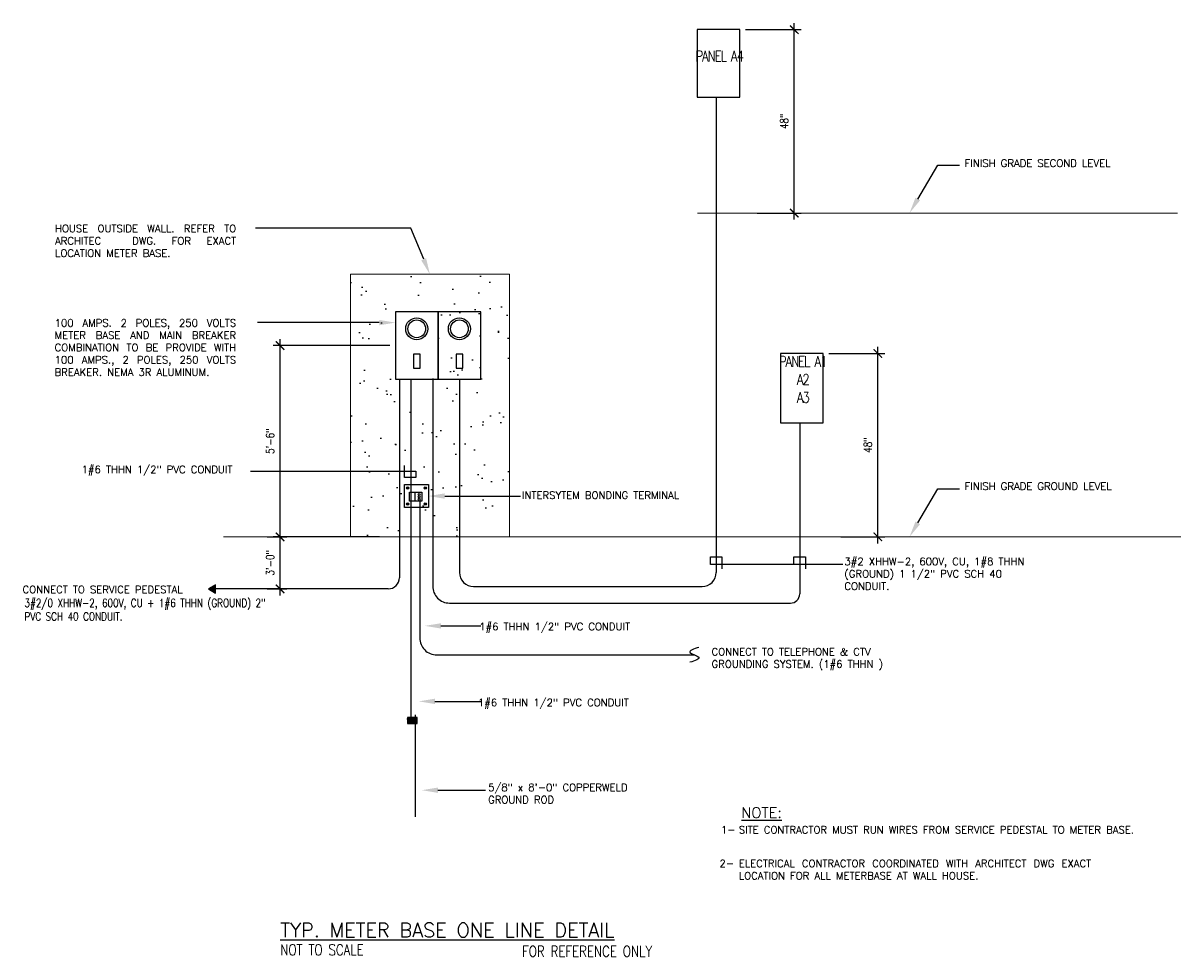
# Model space of a CAD drawing. Header units: inches. Extents: x 31163 to 32654, y 1540 to 4104.
# Tile 27 of 27: x 32105 to 32654, y 3632 to 4075. Entities that reach past the tile are written whole.
import ezdxf
from ezdxf import colors
from ezdxf.entities.mleader import LeaderData, LeaderLine
from ezdxf.math import Vec2, Vec3

# ---------------------------------------------------------------- set-up
doc = ezdxf.new("R2010")
doc.units = ezdxf.units.IN
doc.header["$LTSCALE"] = 2
doc.header["$MEASUREMENT"] = 0
doc.layers.get('0').update_dxf_attribs({"color": 8, "linetype": 'CONTINUOUS'})
doc.layers.get('Defpoints').update_dxf_attribs({"linetype": 'CONTINUOUS'})
for name, color, linetype in [('1E-LITE', 3, 'CONTINUOUS'), ('1TEXT', 3, 'CONTINUOUS'), ('eeTelDist', 5, 'CONTINUOUS'), ('EL-ANNO-TEXT', 4, 'CONTINUOUS'), ('EL-POWER-RISER', 5, 'CONTINUOUS'), ('PANEL-SCH', 4, 'CONTINUOUS'), ('PLANTA1', 15, 'CONTINUOUS')]:
    doc.layers.add(name, color=color, linetype=linetype)
doc.layers.add('a-an-DIM', color=8, linetype='CONTINUOUS', lineweight=0)
doc.layers.add('EL-RISER-DIAGRAM', color=2, linetype='CONTINUOUS', lineweight=0)
doc.styles.add('140ANNO', font='simplex.shx', dxfattribs={"height": 0.14})
doc.styles.add('80ANNO', font='romans.shx', dxfattribs={"width": 0.8, "height": 0.08})
doc.styles.get("Standard").update_dxf_attribs({"font": 'simplex.shx'})
doc.dimstyles.new('annotative by juan', dxfattribs={"dimtxt": 0.08, "dimasz": 0.083984, "dimexe": 0.068359, "dimexo": 0.056641, "dimgap": 0.050781, "dimtad": 1, "dimdec": 8, "dimzin": 3, "dimdsep": 46, "dimlunit": 4, "dimtxsty": '80ANNO', "dimblk": 'ARCHTICK', "dimcen": 0.078125, "dimdle": 0.064453, "dimclrt": 3, "dimadec": 0, "dimazin": 0, "dimtfac": 1, "dimtdec": 8, "dimtix": 1, "dimtmove": 1, "dimatfit": 0, "dimfxl": 1, "dimtolj": 1, "dimtzin": 0, "dimarcsym": 0})

# ---------------------------------------------------------------- blocks, each defined once
blk = doc.blocks.new('_ArchTick')
at = {"color": 0, "linetype": 'ByBlock', "const_width": 0.15}
blk.add_lwpolyline([(-0.5, -0.5), (0.5, 0.5)], dxfattribs=at)
blk = doc.blocks.new('*D72')
at = {"layer": 'a-an-DIM', "color": 0, "linetype": 'Continuous', "lineweight": -2, "transparency": 16777216}
for p, q in [((32226.94, 3828.41), (32226.94, 3925.36)), ((32278.92, 3922.27), (32223.66, 3922.27)), ((32257.56, 3831.5), (32223.66, 3831.5))]:
    blk.add_line(p, q, dxfattribs=at)
at = {"layer": 'Defpoints', "color": 0, "linetype": 'Continuous', "transparency": 16777216}
for p in [(32226.94, 3922.27), (32281.64, 3922.27, -18.32), (32260.28, 3831.5, -18.32)]:
    blk.add_point(p, dxfattribs=at)
at = {"layer": 'a-an-DIM', "color": 0, "linetype": 'Continuous', "lineweight": -2, "transparency": 16777216, "xscale": 4.03125, "yscale": 4.03125, "zscale": 4.03125}
for p, rotation in [((32226.94, 3922.27), 90), ((32226.94, 3831.5), 270)]:
    blk.add_blockref('_ArchTick', p, dxfattribs=dict(at, rotation=rotation))
at = {"layer": 'a-an-DIM', "color": 3, "linetype": 'Continuous', "transparency": 16777216, "insert": (32222.21, 3876.88), "char_height": 3.84, "attachment_point": 5, "rotation": 90, "style": '80ANNO'}
blk.add_mtext('\\A1;5\'-6"', dxfattribs=at)
blk = doc.blocks.new('*D73')
at = {"layer": 'a-an-DIM', "color": 0, "linetype": 'Continuous', "lineweight": -2, "transparency": 16777216}
for p, q in [((32220.82, 3831.5), (32230.22, 3831.5)), ((32226.94, 3803.72), (32226.94, 3834.59)), ((32220.82, 3806.81), (32230.22, 3806.81))]:
    blk.add_line(p, q, dxfattribs=at)
at = {"layer": 'Defpoints', "color": 0, "linetype": 'Continuous', "transparency": 16777216}
for p in [(32218.1, 3831.5, -18.32), (32226.94, 3831.5), (32218.1, 3806.81, -18.32)]:
    blk.add_point(p, dxfattribs=at)
at = {"layer": 'a-an-DIM', "color": 0, "linetype": 'Continuous', "lineweight": -2, "transparency": 16777216, "xscale": 4.03125, "yscale": 4.03125, "zscale": 4.03125}
for p, rotation in [((32226.94, 3831.5), 90), ((32226.94, 3806.81), 270)]:
    blk.add_blockref('_ArchTick', p, dxfattribs=dict(at, rotation=rotation))
at = {"layer": 'a-an-DIM', "color": 3, "linetype": 'Continuous', "transparency": 16777216, "insert": (32222.21, 3819.15), "char_height": 3.84, "attachment_point": 5, "rotation": 90, "style": '80ANNO'}
blk.add_mtext('\\A1;3\'-0"', dxfattribs=at)
blk = doc.blocks.new('*D74')
at = {"layer": 'a-an-DIM', "color": 0, "linetype": 'Continuous', "lineweight": -2, "transparency": 16777216}
for p, q in [((32510.34, 3828.41), (32510.34, 3921.59)), ((32487.19, 3918.5), (32513.62, 3918.5)), ((32492.82, 3831.5), (32513.62, 3831.5))]:
    blk.add_line(p, q, dxfattribs=at)
at = {"layer": 'Defpoints', "color": 0, "linetype": 'Continuous', "transparency": 16777216}
for p in [(32484.47, 3918.5, -13.74), (32510.34, 3918.5), (32490.1, 3831.5, -13.74)]:
    blk.add_point(p, dxfattribs=at)
at = {"layer": 'a-an-DIM', "color": 0, "linetype": 'Continuous', "lineweight": -2, "transparency": 16777216, "xscale": 4.03125, "yscale": 4.03125, "zscale": 4.03125}
for p, rotation in [((32510.34, 3918.5), 90), ((32510.34, 3831.5), 270)]:
    blk.add_blockref('_ArchTick', p, dxfattribs=dict(at, rotation=rotation))
at = {"layer": 'a-an-DIM', "color": 3, "linetype": 'Continuous', "transparency": 16777216, "insert": (32505.62, 3875), "char_height": 3.84, "attachment_point": 5, "rotation": 90, "style": '80ANNO'}
blk.add_mtext('\\A1;48"', dxfattribs=at)
blk = doc.blocks.new('*D75')
at = {"layer": 'a-an-DIM', "color": 0, "linetype": 'Continuous', "lineweight": -2, "transparency": 16777216}
for p, q in [((32470.72, 3982.04), (32470.72, 4075.23)), ((32447.57, 4072.13), (32474, 4072.13)), ((32453.19, 3985.13), (32474, 3985.13))]:
    blk.add_line(p, q, dxfattribs=at)
at = {"layer": 'Defpoints', "color": 0, "linetype": 'Continuous', "transparency": 16777216}
for p in [(32444.85, 4072.13, -13.74), (32470.72, 4072.13), (32450.47, 3985.13, -13.74)]:
    blk.add_point(p, dxfattribs=at)
at = {"layer": 'a-an-DIM', "color": 0, "linetype": 'Continuous', "lineweight": -2, "transparency": 16777216, "xscale": 4.03125, "yscale": 4.03125, "zscale": 4.03125}
for p, rotation in [((32470.72, 4072.13), 90), ((32470.72, 3985.13), 270)]:
    blk.add_blockref('_ArchTick', p, dxfattribs=dict(at, rotation=rotation))
at = {"layer": 'a-an-DIM', "color": 3, "linetype": 'Continuous', "transparency": 16777216, "insert": (32465.99, 4028.63), "char_height": 3.84, "attachment_point": 5, "rotation": 90, "style": '80ANNO'}
blk.add_mtext('\\A1;48"', dxfattribs=at)

msp = doc.modelspace()

# ---------------------------------------------------------------- hatches: boundary and pattern name
h = msp.add_hatch()
h.set_pattern_fill('ANSI31', color=1, scale=1.166667, angle=-360, style=0)
h.set_pattern_definition([(45, (31428.7794, 2854.02054), (-0.103119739, 0.103119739), [])])
h.paths.add_polyline_path([(32291.88494604, 3745.73094398), (32290.94412862, 3745.73094398), (32290.94412862, 3742.96833556), (32291.88494604, 3742.96833556)])
h.paths.add_polyline_path([(32290.94412862, 3745.73094398), (32288.91478175, 3745.73094398), (32288.91478175, 3742.96833556), (32290.94412862, 3742.96833556)])
h.paths.add_polyline_path([(32288.91478175, 3745.73094398), (32287.32219337, 3745.73094398), (32287.32219337, 3742.96833556), (32288.91478175, 3742.96833556)])
at = {"layer": '1E-LITE', "linetype": 'Continuous'}
msp.add_hatch(color=3, dxfattribs=at).paths.add_polyline_path([(32192.98453925, 3806.80883824), (32196.37659153, 3804.85043594), (32196.37659153, 3808.76724054)])
at = {"layer": 'PLANTA1'}
h = msp.add_hatch(dxfattribs=at)
h.set_pattern_fill('AR-SAND', color=256, scale=10.584, angle=-360, style=0)
h.set_pattern_definition([(37.5, (29836.197, 3420.192), (-0.66672, 20.3935), [0, -16.08768, 0, -17.9928, 0, -17.199]), (7.5, (29836.197, 3420.192), (18.73132, 29.8696), [0, -8.67888, 0, -14.50008, 0, -5.5566]), (327.5, (29823.178, 3420.192), (32.96008, 0.0599), [0, -5.292, 0, -19.0512, 0, -24.8724]), (317.5, (29823.178, 3420.192), (31.81684, 9.28932), [0, -2.646, 0, -12.48912, 0, -14.2884])])
h.paths.add_polyline_path([(32335.65036233, 3956.07309441), (32260.28183028, 3956.07309441), (32260.28183028, 3931.40832535), (32276.27436052, 3928.23310801), (32276.36151429, 3928.67207234), (32278.80124294, 3927.73141123), (32278.80124294, 3938.43695014), (32299.02832055, 3938.43695014), (32299.02832055, 3906.47675824), (32294.27631622, 3906.47675824), (32294.27631622, 3864.92716045), (32335.65036233, 3864.92716045)])
h.paths.add_polyline_path([(32283.55324727, 3906.47675824), (32278.80124294, 3906.47675824), (32278.80124294, 3927.73141123), (32276.18720704, 3927.79414512), (32276.27436052, 3928.23310801), (32260.28183028, 3931.40832535), (32260.28183028, 3841.67547013), (32283.55324727, 3841.67547013)])
h.paths.add_polyline_path([(32335.65036233, 3864.92716045), (32294.27631622, 3864.92716045), (32294.27631622, 3841.67547013), (32335.65036233, 3841.67547013)])
h.paths.add_polyline_path([(32335.65036233, 3841.67547013), (32294.27631622, 3841.67547013), (32294.27631622, 3831.49885683), (32335.65036233, 3831.49885683)])
h.paths.add_polyline_path([(32283.55324727, 3841.67547013), (32260.28183028, 3841.67547013), (32260.28183028, 3831.49885683), (32283.55324727, 3831.49885683)])
h.paths.add_polyline_path([(32288.91478175, 3906.47675824), (32283.55324727, 3906.47675824), (32283.55324727, 3841.67547013), (32288.91478175, 3841.67547013), (32288.91478175, 3864.92716045), (32286.15482629, 3864.92716045), (32286.15482629, 3869.57932648), (32288.91478175, 3869.57932648)])
h.paths.add_polyline_path([(32288.91478175, 3841.67547013), (32283.55324727, 3841.67547013), (32283.55324727, 3831.49885683), (32288.91478175, 3831.49885683)])
h.paths.add_polyline_path([(32294.27631622, 3841.67547013), (32288.91478175, 3841.67547013), (32288.91478175, 3831.49885683), (32294.27631622, 3831.49885683)])

# ---------------------------------------------------------------- linework, layer by layer
at = {"color": 2}
msp.add_line((32290.87211105, 3852.64127369, -18.31588617), (32290.87211105, 3848.50793133, -18.31588617), dxfattribs=at)
for centre in [(32292.90749762, 3851.64118443, -18.31588617), (32292.90749762, 3850.51885826, -18.31588617), (32292.90749762, 3849.37266022, -18.31588617)]:
    msp.add_circle(centre, 0.46363294, dxfattribs=at)
at = {"layer": '1TEXT', "color": 1}
for p, q in [((32286.0023948, 3859.73531562, -18.31588617), (32286.0023948, 3865.30476716, -18.31588617)), ((32212.94455273, 3862.68792344, -18.31588617), (32291.23851777, 3862.68792344, -18.31588617)), ((32291.23851777, 3859.73531562, -18.31588617), (32286.0023948, 3859.73531562, -18.31588617)), ((32291.23851777, 3862.68792344, -18.31588617), (32291.23851777, 3859.73531562, -18.31588617)), ((32430.9765523, 3821.99405097, -18.31588617), (32436.39529617, 3821.99405097, -18.31588617)), ((32430.9765523, 3818.37834583, -18.31588617), (32430.9765523, 3821.99405097, -18.31588617)), ((32436.39529617, 3821.99405097, -18.31588617), (32436.39529617, 3816.34451326, -18.31588617)), ((32470.59918271, 3821.99405097, -18.31588617), (32476.01792658, 3821.99405097, -18.31588617)), ((32470.59918271, 3818.37834583, -18.31588617), (32470.59918271, 3821.99405097, -18.31588617)), ((32476.01792658, 3821.99405097, -18.31588617), (32476.01792658, 3816.34451326, -18.31588617)), ((32493.78455166, 3818.37834583, -18.31588617), (32430.9765523, 3818.37834583, -18.31588617))]:
    msp.add_line(p, q, dxfattribs=at)
at = {"layer": '1TEXT', "color": 4}
for p, q in [((32286.81993829, 3854.64387587, -18.31588617), (32287.97992445, 3854.64387587, -18.31588617)), ((32295.18610808, 3854.64387587, -18.31588617), (32296.34609424, 3854.64387587, -18.31588617)), ((32286.81993829, 3847.0341335, -18.31588617), (32287.97992445, 3847.0341335, -18.31588617)), ((32295.18610808, 3847.0341335, -18.31588617), (32296.34609424, 3847.0341335, -18.31588617))]:
    msp.add_line(p, q, dxfattribs=at)
at = {"layer": '1TEXT', "elevation": -18.31588617}
for points in [[(32290.15510262, 3911.50582889), (32293.34503477, 3911.50582889), (32293.34503477, 3918.17326111), (32290.15510262, 3918.17326111)], [(32310.38218024, 3911.50582889), (32313.57211239, 3911.50582889), (32313.57211239, 3918.17326111), (32310.38218024, 3918.17326111)], [(32192.98453925, 3806.80883824), (32196.37659153, 3804.85043594), (32196.37659153, 3808.76724054)], [(32287.32219337, 3742.96833556), (32291.88494604, 3742.96833556), (32291.88494604, 3745.73094398), (32287.32219337, 3745.73094398)]]:
    msp.add_lwpolyline(points, close=True, dxfattribs=at)
at = {"layer": '1TEXT', "color": 4, "elevation": -18.31588617}
msp.add_lwpolyline([(32285.91001081, 3856.31751647), (32297.3222105, 3856.31751647), (32297.3222105, 3845.39253551), (32285.91001081, 3845.39253551)], close=True, dxfattribs=at)
at = {"layer": '1TEXT'}
for centre, radius in [((32291.7500687, 3930.20362788, -18.31588617), 5.21798964), ((32291.7500687, 3930.20362788, -18.31588617), 4.21156705), ((32311.97714631, 3930.20362788, -18.31588617), 5.21798964), ((32311.97714631, 3930.20362788, -18.31588617), 4.21156705)]:
    msp.add_circle(centre, radius, dxfattribs=at)
at = {"layer": '1TEXT', "color": 4}
for centre in [(32287.39993137, 3854.64387587, -18.31588617), (32295.76610116, 3854.64387587, -18.31588617), (32287.39993137, 3847.0341335, -18.31588617), (32295.76610116, 3847.0341335, -18.31588617)]:
    msp.add_circle(centre, 0.57999308, dxfattribs=at)
at = {"layer": 'eeTelDist'}
msp.add_spline([(32425.56016208, 3779.06352523, -18.31588617), (32421.22974477, 3776.70283109, -18.31588617), (32425.56016208, 3774.34213694, -18.31588617), (32421.22974477, 3771.9814428, -18.31588617)], degree=3, dxfattribs=at)
at = {"layer": 'EL-POWER-RISER'}
for p, q in [((32433.68592423, 4040.17293473, -32.0528008), (32433.68592423, 3814.60606278, -18.31588617)), ((32283.55324727, 3906.47675824, -18.31588617), (32283.55324727, 3812.10083824, -18.31588617)), ((32288.91478175, 3906.47675824, -18.31588617), (32288.91478175, 3742.96833556, -18.31588617)), ((32299.29729874, 3906.66567817, -18.31588617), (32299.29729874, 3808.08076607, -18.31588617)), ((32311.97714631, 3906.2878383, -18.31588617), (32311.97714631, 3814.60606278, -18.31588617)), ((32473.30855465, 3885.56138249, -18.31588617), (32473.30855465, 3804.45576607, -18.31588617)), ((32293.18734485, 3848.85805423, -18.31588617), (32293.18734485, 3783.52249234, -18.31588617)), ((32278.26124728, 3806.80883824, -18.31588617), (32196.47656944, 3806.80883824, -18.31588617)), ((32318.64381298, 3807.93939612, -18.31588617), (32427.01925757, 3807.93939612, -18.31588617)), ((32307.29729874, 3800.08076607, -18.31588617), (32468.93355465, 3800.08076607, -18.31588617)), ((32301.18734485, 3775.52249234, -18.31588617), (32423.66373656, 3775.52249234, -18.31588617)), ((32290.94412862, 3746.98667523, -18.31588617), (32290.94412862, 3698.64072416, -18.31588617))]:
    msp.add_line(p, q, dxfattribs=at)
for points, elevation in [([(32424.62215693, 4040.17293473), (32444.84923454, 4040.17293473), (32444.84923454, 4072.13312663), (32424.62215693, 4072.13312663)], -32.0528008), ([(32281.63652989, 3906.2878383), (32301.86360751, 3906.2878383), (32301.86360751, 3938.2480302), (32281.63652989, 3938.2480302)], -18.31588617), ([(32301.86360751, 3906.2878383), (32322.09068512, 3906.2878383), (32322.09068512, 3938.2480302), (32301.86360751, 3938.2480302)], -18.31588617), ([(32464.24478734, 3885.56138249), (32484.47186495, 3885.56138249), (32484.47186495, 3918.49701597), (32464.24478734, 3918.49701597)], -18.31588617), ([(32288.34832946, 3852.68318117), (32294.09048895, 3852.68318117), (32294.09048895, 3848.43816388), (32288.34832946, 3848.43816388)], -18.31588617)]:
    msp.add_lwpolyline(points, close=True, dxfattribs=dict(at, elevation=elevation))
for centre, radius, start, end in [((32278.26124728, 3812.10083824, -18.31588617), 5.292, 270.0000000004, 0), ((32318.64381298, 3814.60606278, -18.31588617), 6.66666667, 179.9999999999, 270), ((32427.01925757, 3814.60606278, -18.31588617), 6.66666667, 270, 0), ((32307.29729874, 3808.08076607, -18.31588617), 8, 180, 270.0000000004), ((32468.93355465, 3804.45576607, -18.31588617), 4.375, 270.0000000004, 0), ((32301.18734485, 3783.52249234, -18.31588617), 8, 180, 270.0000000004)]:
    msp.add_arc(centre, radius, start, end, dxfattribs=at)
at = {"layer": 'EL-RISER-DIAGRAM', "color": 1}
for p, q in [((32424.84267574, 3985.13496749, -18.31588617), (32652.4489049, 3985.13496749, -18.31588617)), ((32200.13388428, 3831.49885683, -18.31588617), (32654.02643029, 3831.49885683, -18.31588617))]:
    msp.add_line(p, q, dxfattribs=at)
at = {"layer": 'EL-RISER-DIAGRAM', "elevation": -18.31588617}
msp.add_lwpolyline([(32260.28183028, 3831.49885683), (32335.65036233, 3831.49885683), (32335.65036233, 3956.07309441), (32260.28183028, 3956.07309441)], close=True, dxfattribs=at)
at = {"layer": 'PANEL-SCH', "color": 2, "linetype": 'Continuous'}
for q in [(32236.65635183, 3831.49885683, -18.31588617), (32238.47657554, 3831.49885683, -18.31588617)]:
    msp.add_line((32274.13457627, 3831.49885683, -18.31588617), q, dxfattribs=at)

# ---------------------------------------------------------------- texts
at = {"layer": 'EL-ANNO-TEXT', "linetype": 'Continuous'}
for s, p in [('1#6 THHN 1/2" PVC CONDUIT', (32321.3589882, 3787.15789639, -18.31588617)), ('1#6 THHN 1/2" PVC CONDUIT', (32320.75705004, 3751.10774899, -18.31588617)), ('1-', (32436.01028307, 3690.78620317)), ('2-', (32435.28232405, 3674.82836792))]:
    msp.add_text(s, height=3.5, dxfattribs=at).set_placement(p)
at = {"layer": 'EL-ANNO-TEXT', "color": 5, "linetype": 'Continuous', "style": '140ANNO'}
for s, height, p in [('%%UNOTE:', 5.04, (32445.64704069, 3698.11881414)), ('%%UTYP. METER BASE ONE LINE DETAIL', 6.72, (32227.06094262, 3641.57552694, -18.31588617))]:
    msp.add_text(s, height=height, dxfattribs=at).set_placement(p)
at = {"layer": 'EL-ANNO-TEXT', "style": '80ANNO', "width": 0.8}
for s, p in [('NOT TO SCALE', (32227.06094262, 3632.99966619, -18.31588617)), ('FOR REFERENCE ONLY', (32341.69710017, 3632.31837594, -18.31588617))]:
    msp.add_text(s, height=5.12, dxfattribs=at).set_placement(p)
at = {"layer": 'EL-ANNO-TEXT', "linetype": 'Continuous', "char_height": 5.12, "width": 22.3947726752, "attachment_point": 1, "style": '80ANNO'}
for s, insert in [('\\pxqc;{\\T0.8;PANEL A4 }', (32423.9175386, 4062.1328375, -32.0528008)), ('\\pxqc;{\\T0.8;PANEL A1\\PA2\\PA3 }', (32463.54016902, 3917.28070024, -18.31588617))]:
    msp.add_mtext(s, dxfattribs=dict(at, insert=insert))
at = {"layer": 'EL-ANNO-TEXT', "linetype": 'Continuous', "char_height": 3.5, "attachment_point": 1}
for s, insert, width in [('FINISH GRADE SECOND LEVEL', (32551.50264103, 4010.51944059, -18.31588617), 93.2380286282), ('\\pxqj;HOUSE OUTSIDE WALL. REFER TO ARCHITEC  DWG. FOR EXACT LOCATION METER BASE.', (32120.24181103, 3979.48384351, -18.31588617), 93.0441089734), ('\\pxqj;100 AMPS. 2 POLES, 250 VOLTS METER BASE AND MAIN BREAKER COMBINATION TO BE PROVIDE WITH 100 AMPS., 2 POLES, 250 VOLTS BREAKER.{\\C5; }NEMA 3R ALUMINUM.', (32120.04789138, 3934.71504856), 93.2380286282), ('1#6 THHN 1/2" PVC CONDUIT', (32132.83587003, 3865.21893824, -18.31588617), 93.2380286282), ('FINISH GRADE GROUND LEVEL', (32551.50264103, 3857.27032103, -18.31588617), 93.2380286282), ('INTERSYTEM BONDING TERMINAL', (32341.62472995, 3852.97272403, -18.31588617), 79.2756718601), ('3#2 XHHW-2, 600V, CU, 1#8 THHN (GROUND) 1 1/2" PVC SCH 40 CONDUIT.', (32494.50133241, 3821.55718722, -18.31588617), 93.2380286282), ('CONNECT TO SERVICE PEDESTAL', (32104.84924238, 3808.22423681, -18.31588617), 89.1266967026), ('CONNECT TO TELEPHONE & CTV GROUNDING SYSTEM. (1#6 THHN )', (32431.51926921, 3778.75148107, -18.31588617), 93.2380286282), ('5/8" x 8\'-0" COPPERWELD GROUND ROD', (32325.56870678, 3714.38402143, -18.31588617), 93.2380286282), ('\\pxqj;SITE CONTRACTOR MUST RUN WIRES FROM SERVICE PEDESTAL TO METER BASE.', (32444.43005919, 3694.25727219), 181.0280637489), ('\\pxqj;ELECTRICAL CONTRACTOR COORDINATED WITH ARCHITECT DWG EXACT LOCATION FOR ALL METERBASE AT WALL HOUSE.', (32444.43005919, 3678.29943694), 181.0280637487)]:
    msp.add_mtext(s, dxfattribs=dict(at, insert=insert, width=width))
at = {"layer": 'EL-ANNO-TEXT', "insert": (32105.75479561, 3802.04353138), "char_height": 3.84, "width": 131.950342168, "attachment_point": 1, "style": '80ANNO'}
msp.add_mtext('3#2/0 XHHW-2, 600V, CU + 1#6 THHN (GROUND) 2" PVC SCH 40 CONDUIT.', dxfattribs=at)

# ---------------------------------------------------------------- dimensions: what is measured, and where the dimension line sits
at = {"layer": 'a-an-DIM', "linetype": 'Continuous'}
for base, p1, p2, text, picture, middle in [((32470.71821214, 4072.13312663, -18.31588617), (32450.47423454, 3985.13496749, -32.0528008), (32444.84923454, 4072.13312663, -32.0528008), '48"', '*D75', (32465.99499785, 4028.63404706, -18.31588617)), ((32226.93810713, 3922.26793425), (32260.28183028, 3831.49885683, -18.31588617), (32281.63652989, 3922.26793425, -18.31588617), '5\'-6"', '*D72', (32222.21489284, 3876.88339554)), ((32510.34084255, 3918.49701597, -4.57897154), (32490.09686495, 3831.49885683, -18.31588617), (32484.47186495, 3918.49701597, -18.31588617), '48"', '*D74', (32505.61762826, 3874.9979364, -4.57897154)), ((32226.93810713, 3831.49885683), (32218.10434853, 3806.80883824, -18.31588617), (32218.10434853, 3831.49885683, -18.31588617), '3\'-0"', '*D73', (32222.21489284, 3819.15384753))]:
    dim = msp.add_linear_dim(base=base, p1=p1, p2=p2, angle=90, text=text, dimstyle='annotative by juan', override={"dimscale": 0, "dimtix": 1, "dimtofl": 1, "dimtmove": 1, "dimatfit": 0}, dxfattribs=at)
    dim.commit()
    dim.dimension.update_dxf_attribs({"geometry": picture, "text_midpoint": middle})

# ---------------------------------------------------------------- leaders
at = {"layer": 'EL-ANNO-TEXT', "linetype": 'Continuous'}
ml = msp.add_multileader_mtext('Standard', dxfattribs=at)
ml.set_content('', color=256, style='80ANNO')
ml.set_leader_properties(color=1, linetype='ByLayer', lineweight=-1)
ml.build(insert=Vec2(0, 0))
ml.multileader.update_dxf_attribs({"text_left_attachment_type": 2, "text_right_attachment_type": 2, "dogleg_length": 0.08007812, "arrow_head_size": 7.6875, "scale": 48})
ctx = ml.context
ctx.base_point, ctx.scale, ctx.char_height, ctx.arrow_head_size, ctx.landing_gap_size, ctx.plane_origin = Vec3(32549.04021998, 4007.88118673, -18.31588617), 48, 5.12, 7.6875, 6.4, Vec3(32573.19018072, 3985.13496749, -18.31588617)
ctx.left_attachment, ctx.right_attachment = 2, 2
notes = []
notes.append((ctx, [(1, (1, 1, 0), (32543.91521998, 4007.88118673, -18.31588617), (1, 0), 5.125, [(0, [(32525.38879651, 3985.13496749, -18.31588617), (32538.73529751, 4007.88118673, -18.31588617)], 0, [])])]))
ctx.mtext.insert, ctx.mtext.flow_direction = Vec3(32555.44021998, 4010.44118673, -18.31588617), 5
ml = msp.add_multileader_mtext('Standard', dxfattribs=at)
ml.set_content('', color=256, style='80ANNO')
ml.set_leader_properties(color=1, linetype='ByLayer', lineweight=-1)
ml.build(insert=Vec2(0, 0))
ml.multileader.update_dxf_attribs({"text_left_attachment_type": 2, "text_right_attachment_type": 2, "dogleg_length": 0.08007812, "arrow_head_size": 7.6875, "scale": 48})
ctx = ml.context
ctx.base_point, ctx.scale, ctx.char_height, ctx.arrow_head_size, ctx.landing_gap_size, ctx.plane_origin = Vec3(32202.44608215, 3977.94666463, -18.31588617), 48, 5.12, 7.6875, 6.4, Vec3(32288.91478175, 3956.07309441, -18.31588617)
ctx.left_attachment, ctx.right_attachment, ctx.text_align_type = 2, 2, 2
notes.append((ctx, [(0, (1, 1, 0), (32288.91478175, 3977.94666463, -18.31588617), (-1, 0), 73.6686996, [(0, [(32297.9660963, 3956.07309441, -18.31588617)], 0, [])])]))
ctx.mtext.insert, ctx.mtext.alignment, ctx.mtext.flow_direction = Vec3(32208.84608215, 3980.50666463, -18.31588617), 3, 5
ml = msp.add_multileader_mtext('Standard', dxfattribs=at)
ml.set_content('', color=256, style='80ANNO')
ml.set_leader_properties(color=1, linetype='ByLayer', lineweight=-1)
ml.build(insert=Vec2(0, 0))
ml.multileader.update_dxf_attribs({"text_left_attachment_type": 2, "text_right_attachment_type": 2, "dogleg_length": 0.08007812, "arrow_head_size": 7.6875, "scale": 48})
ctx = ml.context
ctx.base_point, ctx.scale, ctx.char_height, ctx.arrow_head_size, ctx.landing_gap_size, ctx.plane_origin = Vec3(32203.45109685, 3933.13644449, -18.31588617), 48, 5.12, 7.6875, 6.4, Vec3(32281.63652989, 3933.13644449, -18.31588617)
ctx.left_attachment, ctx.right_attachment, ctx.text_align_type = 2, 2, 2
notes.append((ctx, [(0, (1, 1, 0), (32237.74616813, 3933.13644449, -18.31588617), (-1, 0), 21.49507128, [(0, [(32281.63652989, 3933.13644449, -18.31588617)], 0, [])])]))
ctx.mtext.insert, ctx.mtext.alignment, ctx.mtext.flow_direction = Vec3(32209.85109685, 3935.69644449, -18.31588617), 3, 5
ml = msp.add_multileader_mtext('Standard', dxfattribs=at)
ml.set_content('', color=256, style='80ANNO')
ml.set_leader_properties(color=1, linetype='ByLayer', lineweight=-1)
ml.build(insert=Vec2(0, 0))
ml.multileader.update_dxf_attribs({"text_left_attachment_type": 2, "text_right_attachment_type": 2, "dogleg_length": 0.08007812, "arrow_head_size": 7.6875, "scale": 48})
ctx = ml.context
ctx.base_point, ctx.scale, ctx.char_height, ctx.arrow_head_size, ctx.landing_gap_size, ctx.plane_origin = Vec3(32340.94125573, 3850.85502599, -18.31588617), 48, 5.12, 7.6875, 6.4, Vec3(32297.3222105, 3850.85502599, -18.31588617)
ctx.left_attachment, ctx.right_attachment = 2, 2
notes.append((ctx, [(0, (1, 1, 0), (32339.24116002, 3850.85502599, -18.31588617), (1, 0), 1.70009571, [(0, [(32297.3222105, 3850.85502599, -18.31588617)], 0, [])])]))
ctx.mtext.insert, ctx.mtext.flow_direction = Vec3(32347.34125573, 3853.41502599, -18.31588617), 5
ml = msp.add_multileader_mtext('Standard', dxfattribs=at)
ml.set_content('', color=256, style='80ANNO')
ml.set_leader_properties(color=1, linetype='ByLayer', lineweight=-1)
ml.build(insert=Vec2(0, 0))
ml.multileader.update_dxf_attribs({"text_left_attachment_type": 2, "text_right_attachment_type": 2, "dogleg_length": 0.08007812, "arrow_head_size": 7.6875, "scale": 48})
ctx = ml.context
ctx.base_point, ctx.scale, ctx.char_height, ctx.arrow_head_size, ctx.landing_gap_size, ctx.plane_origin = Vec3(32549.04021998, 3854.24507607, -18.31588617), 48, 5.12, 7.6875, 6.4, Vec3(32573.19018072, 3831.49885683, -18.31588617)
ctx.left_attachment, ctx.right_attachment = 2, 2
notes.append((ctx, [(1, (1, 1, 0), (32543.91521998, 3854.24507607, -18.31588617), (1, 0), 5.125, [(0, [(32525.38879651, 3831.49885683, -18.31588617), (32538.73529751, 3854.24507607, -18.31588617)], 0, [])])]))
ctx.mtext.insert, ctx.mtext.flow_direction = Vec3(32555.44021998, 3856.80507607, -18.31588617), 5
ml = msp.add_multileader_mtext('Standard', dxfattribs=at)
ml.set_content('', color=256, style='80ANNO')
ml.set_leader_properties(color=1, linetype='ByLayer', lineweight=-1)
ml.build(insert=Vec2(0, 0))
ml.multileader.update_dxf_attribs({"text_left_attachment_type": 2, "text_right_attachment_type": 2, "dogleg_length": 0.08007812, "arrow_head_size": 7.6875, "scale": 48})
ctx = ml.context
ctx.base_point, ctx.scale, ctx.char_height, ctx.arrow_head_size, ctx.landing_gap_size, ctx.plane_origin = Vec3(32322.19881584, 3789.2605988, -18.31588617), 48, 5.12, 7.6875, 6.4, Vec3(32295.55030528, 3789.2605988, -18.31588617)
ctx.left_attachment, ctx.right_attachment = 2, 2
notes.append((ctx, [(0, (1, 1, 0), (32317.07381584, 3789.2605988, -18.31588617), (1, 0), 5.125, [(0, [(32295.55030528, 3789.2605988, -18.31588617)], 0, [])])]))
ctx.mtext.insert, ctx.mtext.flow_direction = Vec3(32328.59881584, 3791.8205988, -18.31588617), 5
ml = msp.add_multileader_mtext('Standard', dxfattribs=at)
ml.set_content('', color=256, style='80ANNO')
ml.set_leader_properties(color=1, linetype='ByLayer', lineweight=-1)
ml.build(insert=Vec2(0, 0))
ml.multileader.update_dxf_attribs({"text_left_attachment_type": 2, "text_right_attachment_type": 2, "dogleg_length": 0.08007812, "arrow_head_size": 7.6875, "scale": 48})
ctx = ml.context
ctx.base_point, ctx.scale, ctx.char_height, ctx.arrow_head_size, ctx.landing_gap_size, ctx.plane_origin = Vec3(32322.11356, 3753.45033976, -18.31588617), 48, 5.12, 7.6875, 6.4, Vec3(32296.91835645, 3753.45033976, -18.31588617)
ctx.left_attachment, ctx.right_attachment = 2, 2
notes.append((ctx, [(0, (1, 1, 0), (32316.98856, 3753.45033976, -18.31588617), (1, 0), 5.125, [(0, [(32292.64579335, 3753.45033976, -18.31588617)], 0, [])])]))
ctx.mtext.insert, ctx.mtext.flow_direction = Vec3(32328.51356, 3756.01033976, -18.31588617), 5
ml = msp.add_multileader_mtext('Standard', dxfattribs=at)
ml.set_content('', color=256, style='80ANNO')
ml.set_leader_properties(color=1, linetype='ByLayer', lineweight=-1)
ml.build(insert=Vec2(0, 0))
ml.multileader.update_dxf_attribs({"text_left_attachment_type": 2, "text_right_attachment_type": 2, "dogleg_length": 0.08007812, "arrow_head_size": 7.6875, "scale": 48})
ctx = ml.context
ctx.base_point, ctx.scale, ctx.char_height, ctx.arrow_head_size, ctx.landing_gap_size, ctx.plane_origin = Vec3(32324.30483116, 3711.29654767, -18.31588617), 48, 5.12, 7.6875, 6.4, Vec3(32296.35074883, 3711.29654767, -18.31588617)
ctx.left_attachment, ctx.right_attachment = 2, 2
notes.append((ctx, [(0, (1, 1, 0), (32319.17983116, 3711.29654767, -18.31588617), (1, 0), 5.125, [(0, [(32294.1075326, 3711.29654767, -18.31588617)], 0, [])])]))
ctx.mtext.insert, ctx.mtext.flow_direction = Vec3(32330.70483116, 3713.85654767, -18.31588617), 5
for ctx, leaders in notes:
    for number, flags, end, landing, length, lines in leaders:
        leader = LeaderData()
        leader.index, (leader.has_last_leader_line, leader.has_dogleg_vector, leader.attachment_direction) = number, flags
        leader.last_leader_point, leader.dogleg_vector, leader.dogleg_length = Vec3(end), Vec3(landing), length
        for number, points, colour, breaks in lines:
            line = LeaderLine()
            line.index, line.vertices, line.color, line.breaks = number, Vec3.list(points), colors.encode_raw_color(colour), breaks
            leader.lines.append(line)
        ctx.leaders.append(leader)

doc.saveas('drawing.dxf')
